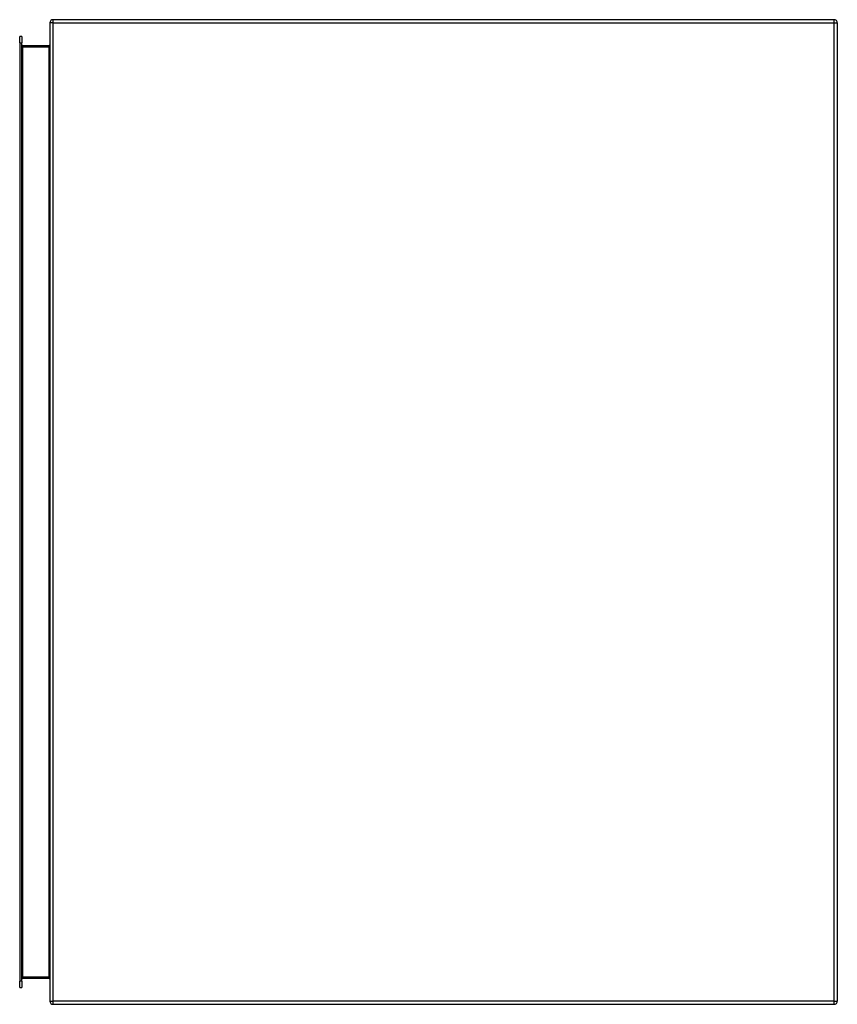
# Model space of a CAD drawing. Header units: inches. Extents: x 29.9 to 54.8, y 7.8 to 37.8.
import ezdxf

# ---------------------------------------------------------------- set-up
doc = ezdxf.new("R2010")
doc.units = ezdxf.units.IN
doc.header["$MEASUREMENT"] = 0
doc.layers.add('Visible Edges(ANSI)', color=7, linetype='Continuous', lineweight=25)
doc.layers.add('Visible Tangent Edges(ANSI)', color=7, linetype='Continuous', lineweight=25)

msp = doc.modelspace()

# ---------------------------------------------------------------- linework, layer by layer
at = {"layer": 'Visible Edges(ANSI)'}
for p, q in [((30.79, 37.673), (30.79, 7.871)), ((54.691, 37.772), (30.889, 37.772)), ((54.79, 37.673), (54.79, 7.871)), ((29.874, 37.064), (29.874, 37.26)), ((29.942, 37.26), (29.874, 37.26)), ((29.942, 37.26), (29.942, 37.064)), ((29.874, 37.064), (29.874, 8.481)), ((29.942, 8.481), (29.942, 37.064)), ((30.759, 36.974), (29.973, 36.974)), ((29.874, 8.284), (29.874, 8.481)), ((29.942, 8.481), (29.942, 8.284)), ((29.973, 8.57), (30.759, 8.57)), ((29.874, 8.284), (29.942, 8.284)), ((30.889, 7.772), (54.691, 7.772))]:
    msp.add_line(p, q, dxfattribs=at)
at = {"layer": 'Visible Edges(ANSI)', "flags": 128}
for points in [[(30.79, 37.005), (30.79, 37.003), (30.79, 37.002), (30.79, 37), (30.789, 36.998), (30.789, 36.997), (30.788, 36.995), (30.788, 36.993), (30.787, 36.991), (30.786, 36.99), (30.785, 36.988), (30.784, 36.987), (30.783, 36.985), (30.781, 36.984), (30.78, 36.982), (30.778, 36.981), (30.777, 36.98), (30.775, 36.978), (30.773, 36.977), (30.771, 36.976), (30.769, 36.976), (30.766, 36.975), (30.764, 36.975), (30.762, 36.974), (30.759, 36.974)], [(30.759, 8.57), (30.762, 8.57), (30.764, 8.57), (30.766, 8.57), (30.769, 8.569), (30.771, 8.568), (30.773, 8.567), (30.775, 8.566), (30.777, 8.565), (30.778, 8.564), (30.78, 8.562), (30.781, 8.561), (30.783, 8.559), (30.784, 8.558), (30.785, 8.556), (30.786, 8.555), (30.787, 8.553), (30.788, 8.551), (30.788, 8.55), (30.789, 8.548), (30.789, 8.546), (30.79, 8.545), (30.79, 8.543), (30.79, 8.541), (30.79, 8.539)]]:
    msp.add_lwpolyline(points, dxfattribs=at)
at = {"layer": 'Visible Edges(ANSI)'}
for centre, radius, start, end in [((30.889, 37.673), 0.099, 90, 180), ((54.691, 37.673), 0.099, 0, 90), ((29.973, 37.005), 0.031, 180, 270), ((29.973, 8.539), 0.031, 90, 180), ((30.889, 7.871), 0.099, 180, 270), ((54.691, 7.871), 0.099, 270, 0)]:
    msp.add_arc(centre, radius, start, end, dxfattribs=at)
at = {"layer": 'Visible Tangent Edges(ANSI)'}
for p, q in [((30.889, 37.673), (30.79, 37.673)), ((30.889, 37.673), (30.889, 37.772)), ((30.889, 7.871), (30.889, 37.673)), ((30.889, 37.673), (54.691, 37.673)), ((54.691, 37.673), (54.691, 37.772)), ((54.691, 37.673), (54.79, 37.673)), ((54.691, 7.871), (54.691, 37.673)), ((29.874, 37.064), (29.942, 37.064)), ((29.973, 36.943), (29.942, 36.943)), ((29.973, 36.974), (29.973, 36.943)), ((29.973, 36.943), (30.759, 36.943)), ((29.973, 8.601), (29.973, 36.943)), ((30.759, 36.974), (30.759, 36.943)), ((30.759, 36.943), (30.759, 8.601)), ((29.942, 8.481), (29.874, 8.481)), ((29.942, 8.601), (29.973, 8.601)), ((29.973, 8.601), (29.973, 8.57)), ((30.759, 8.601), (29.973, 8.601)), ((30.759, 8.57), (30.759, 8.601)), ((30.79, 7.871), (30.889, 7.871)), ((30.889, 7.772), (30.889, 7.871)), ((54.691, 7.871), (30.889, 7.871)), ((54.691, 7.772), (54.691, 7.871)), ((54.691, 7.871), (54.79, 7.871))]:
    msp.add_line(p, q, dxfattribs=at)
at = {"layer": 'Visible Tangent Edges(ANSI)', "flags": 128}
for points in [[(30.759, 36.943), (30.762, 36.943), (30.764, 36.944), (30.766, 36.945), (30.769, 36.946), (30.771, 36.948), (30.773, 36.95), (30.775, 36.952), (30.777, 36.954), (30.778, 36.957), (30.78, 36.959), (30.781, 36.962), (30.783, 36.965), (30.784, 36.968), (30.785, 36.971), (30.786, 36.975), (30.787, 36.978), (30.788, 36.981), (30.788, 36.984), (30.789, 36.988), (30.789, 36.991), (30.79, 36.995), (30.79, 36.998), (30.79, 37.002), (30.79, 37.005)], [(30.79, 8.539), (30.79, 8.543), (30.79, 8.546), (30.79, 8.55), (30.789, 8.553), (30.789, 8.557), (30.788, 8.56), (30.788, 8.564), (30.787, 8.567), (30.786, 8.57), (30.785, 8.573), (30.784, 8.576), (30.783, 8.579), (30.781, 8.582), (30.78, 8.585), (30.778, 8.588), (30.777, 8.59), (30.775, 8.593), (30.773, 8.595), (30.771, 8.597), (30.769, 8.598), (30.766, 8.6), (30.764, 8.601), (30.762, 8.601), (30.759, 8.601)]]:
    msp.add_lwpolyline(points, dxfattribs=at)

doc.saveas('drawing.dxf')
